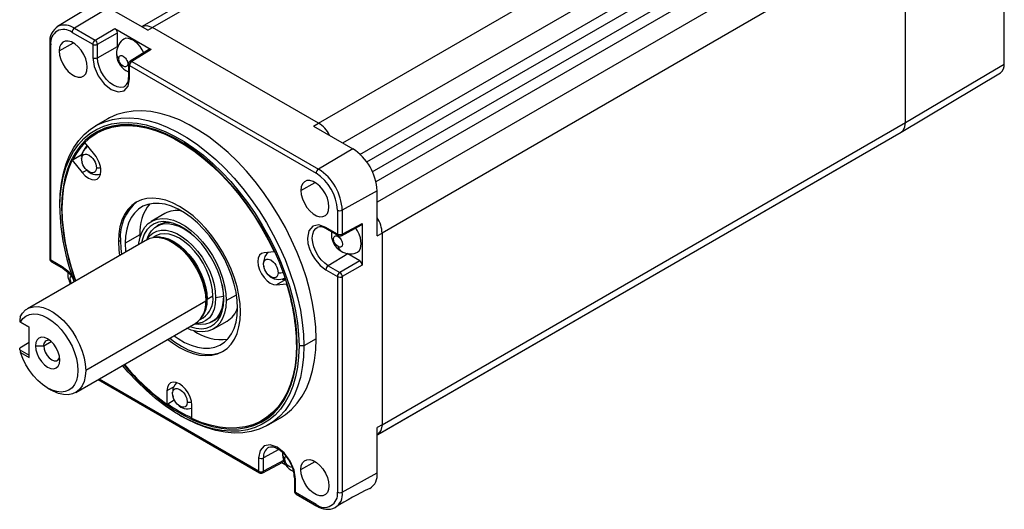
# Model space of a CAD drawing. Header units: millimetres. Extents: x 0 to 1118, y 0 to 864.
# Tile 4 of 6: x 745 to 887, y 448 to 519. Entities that reach past the tile are written whole.
import ezdxf

# ---------------------------------------------------------------- set-up
doc = ezdxf.new("R2010")
doc.units = ezdxf.units.MM
doc.header["$LTSCALE"] = 4

msp = doc.modelspace()

# ---------------------------------------------------------------- linework, layer by layer
for p, q in [((788.031, 504.05), (863.838, 547.807)), ((791.559, 501.183), (865.958, 544.133)), ((794.013, 499.525), (865.958, 541.061)), ((866.4, 539.62), (794.999, 498.401)), ((795.822, 496.983), (867.214, 538.21)), ((868.241, 537.1), (796.32, 495.577)), ((870.902, 535.564), (796.507, 492.61)), ((887.358, 512.607), (887.34, 535.997)), ((873.028, 531.896), (797.227, 488.115)), ((873.029, 518.015), (873.028, 531.896)), ((780.787, 528.636), (762.493, 518.075)), ((780.813, 527.626), (764, 517.923)), ((755.107, 520.999), (750.213, 518.032)), ((757.629, 520.77), (752.673, 517.809)), ((763.287, 517.504), (757.629, 520.77)), ((752.673, 517.809), (755.664, 516.082)), ((755.664, 516.082), (758.548, 517.747)), ((758.548, 517.747), (763.781, 514.727)), ((762.505, 518.068), (762.408, 518.011)), ((763.287, 517.504), (764, 517.923)), ((788.031, 504.05), (764, 517.923)), ((873.029, 504.134), (873.029, 518.015)), ((752.326, 517.2), (755.317, 515.474)), ((756.018, 515.47), (758.902, 517.135)), ((758.902, 515.145), (758.902, 517.135)), ((749.096, 515.624), (749.096, 484.408)), ((749.242, 484.204), (749.242, 515.42)), ((750.466, 514.508), (752.539, 515.664)), ((755.317, 515.474), (755.317, 513.541)), ((756.018, 513.537), (756.018, 515.47)), ((756.018, 513.537), (758.902, 515.145)), ((758.905, 515.004), (758.902, 515.145)), ((763.537, 514.755), (760.739, 513.025)), ((763.781, 514.727), (760.996, 513.005)), ((760.498, 512.619), (760.387, 512.655)), ((760.502, 512.6), (760.502, 510.667)), ((760.648, 510.463), (760.648, 512.396)), ((760.648, 512.396), (787.681, 496.79)), ((760.996, 513.005), (788.028, 497.399)), ((885.935, 511.765), (887.358, 512.607)), ((872.431, 502.771), (886.8, 511.355)), ((873.04, 504.128), (885.935, 511.765)), ((757.504, 504.673), (755.737, 503.652)), ((787.326, 503.626), (788.031, 504.05)), ((787.326, 503.626), (792.984, 500.36)), ((797.227, 460.372), (873.029, 504.134)), ((755.989, 502.643), (755.883, 502.582)), ((796.605, 458.99), (872.407, 502.75)), ((872.403, 502.757), (872.708, 503.014)), ((755.617, 499.458), (754.17, 501.259)), ((753.639, 499.428), (752.473, 498.755)), ((753.762, 499.276), (753.639, 499.428)), ((792.984, 500.36), (788.028, 497.399)), ((752.473, 498.755), (752.367, 498.693)), ((752.367, 498.693), (753.814, 496.892)), ((753.768, 498.56), (753.787, 498.382)), ((796.507, 458.932), (865.336, 498.666)), ((753.814, 496.892), (754.449, 497.259)), ((785.466, 494.303), (787.539, 495.459)), ((796.507, 494.258), (791.465, 491.446)), ((796.507, 487.724), (796.507, 494.258)), ((750.558, 491.798), (750.558, 492.206)), ((750.805, 491.655), (750.911, 491.655)), ((765.786, 490.979), (763.807, 489.836)), ((790.764, 491.45), (790.764, 487.996)), ((791.465, 491.446), (791.465, 487.992)), ((764.908, 489.317), (764.589, 489.133)), ((791.354, 487.76), (794.252, 489.317)), ((791.465, 487.992), (794.349, 489.543)), ((794.349, 489.543), (794.349, 483.501)), ((762.154, 487.879), (760.033, 486.654)), ((762.154, 487.879), (762.161, 487.499)), ((790.764, 487.996), (789.09, 488.962)), ((789.194, 488.733), (790.868, 487.767)), ((796.507, 487.724), (797.227, 488.115)), ((797.227, 488.115), (797.227, 460.372)), ((763.251, 487.206), (745.856, 477.164)), ((759.043, 486.899), (759.326, 487.063)), ((763.305, 487.587), (763.117, 487.129)), ((764.457, 487.729), (764.047, 487.492)), ((764.698, 487.539), (764.463, 487.533)), ((790.858, 487.64), (790.882, 487.754)), ((781.594, 485.427), (780.146, 485.298)), ((781.594, 485.427), (781.67, 485.471)), ((792.272, 485.108), (789.437, 483.415)), ((792.272, 485.108), (792.158, 485.177)), ((793.996, 484.113), (792.272, 485.108)), ((750.916, 483.237), (749.242, 484.204)), ((749.346, 483.975), (751.02, 483.008)), ((793.996, 484.113), (791.111, 482.448)), ((794.349, 483.501), (791.465, 481.836)), ((780.1, 483.359), (780.119, 483.181)), ((789.09, 482.806), (790.764, 481.839)), ((789.437, 483.415), (791.111, 482.448)), ((752.021, 481.014), (752.021, 480.723)), ((783.222, 481.385), (781.95, 480.65)), ((781.95, 480.65), (783.397, 480.78)), ((783.294, 481.392), (783.222, 481.385)), ((783.397, 480.78), (783.478, 480.826)), ((790.764, 481.839), (790.764, 450.623)), ((791.465, 481.836), (791.465, 450.619)), ((774.67, 478.368), (776.136, 479.214)), ((771.7, 478.286), (754.305, 468.244)), ((771.814, 478.448), (771.7, 478.286)), ((771.814, 478.448), (771.814, 478.453)), ((772.726, 479.001), (771.902, 478.525)), ((771.902, 478.525), (771.902, 478.53)), ((774.246, 478.939), (773.131, 478.767)), ((744.811, 475.99), (744.745, 475.574)), ((744.745, 475.574), (744.764, 475.3)), ((744.764, 475.3), (744.842, 475.255)), ((744.764, 475.3), (746.102, 474.529)), ((746.101, 474.529), (744.842, 475.255)), ((752.855, 465.04), (770.25, 475.081)), ((770.117, 475.004), (770.607, 474.938)), ((770.896, 475.627), (771.307, 475.864)), ((771.14, 475.968), (771.262, 476.169)), ((772.589, 475.277), (772.907, 475.46)), ((772.806, 474.247), (774.786, 475.39)), ((746.105, 470.118), (746.101, 474.529)), ((746.103, 472.272), (744.748, 471.49)), ((748.224, 471.796), (749.312, 472.424)), ((787.681, 472.816), (785.913, 471.796)), ((744.767, 471.215), (744.748, 471.49)), ((744.767, 471.215), (744.845, 470.844)), ((744.767, 471.215), (746.105, 470.445)), ((744.845, 470.844), (746.105, 470.118)), ((747.022, 471.796), (748.224, 471.796)), ((784.958, 472.061), (784.853, 472)), ((785.913, 471.796), (785.206, 471.796)), ((756.093, 466.909), (779.462, 453.418)), ((779.358, 453.647), (756.24, 466.993)), ((748.789, 465.713), (749.355, 465.387)), ((767.066, 465.852), (766.079, 465.282)), ((766.079, 465.282), (766.079, 463.352)), ((766.185, 463.413), (767.144, 463.967)), ((766.934, 464.626), (766.953, 464.448)), ((766.079, 463.352), (766.185, 463.413)), ((769.685, 461.27), (769.685, 463.2)), ((767.879, 461.793), (768.233, 461.589)), ((779.881, 461.012), (779.987, 461.073)), ((780.734, 460.35), (782.502, 461.37)), ((797.227, 460.372), (796.507, 459.964)), ((796.507, 453.43), (796.507, 459.964)), ((796.507, 458.949), (796.605, 459.005)), ((782.258, 456.803), (780.059, 455.577)), ((779.358, 455.58), (779.358, 453.647)), ((779.949, 453.411), (782.846, 454.969)), ((780.059, 453.643), (780.059, 455.577)), ((782.943, 455.194), (780.059, 453.643)), ((782.823, 456.365), (782.803, 456.167)), ((782.943, 455.194), (782.943, 455.296)), ((785.466, 453.887), (787.539, 455.042)), ((782.733, 454.908), (783.309, 454.575)), ((784.543, 452.707), (784.543, 450.773)), ((784.69, 450.569), (784.69, 452.502)), ((791.465, 450.619), (796.507, 453.43)), ((787.681, 448.843), (784.69, 450.569)), ((784.793, 450.34), (787.785, 448.614))]:
    msp.add_line(p, q)
at = {"flags": 128}
for points in [[(750.306, 518.084), (750.243, 518.05), (750.213, 518.032)], [(762.501, 518.078), (763.185, 518.209), (764, 517.923)], [(762.731, 514.257), (762.503, 514.694), (762.196, 515.147), (761.847, 515.547), (761.164, 516.084), (760.482, 516.335), (760.133, 516.338), (759.826, 516.24), (759.633, 516.092)], [(754.54, 512.156), (754.481, 512.753), (754.307, 513.384), (754.028, 514.012), (753.66, 514.6), (753.226, 515.115), (752.749, 515.526), (752.258, 515.809), (751.781, 515.949), (751.346, 515.936), (750.978, 515.773), (750.699, 515.467), (750.525, 515.037), (750.466, 514.508)], [(750.466, 514.508), (750.525, 513.911), (750.699, 513.28), (750.978, 512.653), (751.346, 512.064), (751.781, 511.55), (752.258, 511.139), (752.749, 510.855), (753.226, 510.716), (753.66, 510.728), (754.028, 510.892), (754.307, 511.198), (754.481, 511.628), (754.54, 512.156)], [(755.317, 513.541), (755.52, 512.245), (756.097, 510.913), (756.962, 509.747), (757.982, 508.923), (759.003, 508.569), (759.867, 508.737), (760.445, 509.402), (760.648, 510.463)], [(759.979, 509.378), (759.771, 509.282), (759.333, 509.217), (758.844, 509.302), (758.33, 509.532), (757.815, 509.896), (757.327, 510.376), (756.888, 510.947), (756.522, 511.581), (756.247, 512.246), (756.076, 512.909), (756.018, 513.537)], [(759.114, 513.39), (759.163, 513.645), (759.226, 513.742), (759.312, 513.808), (759.412, 513.84), (759.527, 513.839), (759.75, 513.757), (759.974, 513.581), (760.088, 513.451), (760.188, 513.302), (760.274, 513.137), (760.337, 512.967), (760.387, 512.655)], [(763.781, 514.727), (763.645, 514.774), (763.531, 514.751), (763.527, 514.748)], [(760.387, 512.655), (760.337, 512.4), (760.274, 512.302), (760.188, 512.236), (760.088, 512.204), (759.974, 512.205), (759.75, 512.287), (759.527, 512.463), (759.413, 512.594), (759.312, 512.742), (759.226, 512.907), (759.163, 513.078), (759.114, 513.39)], [(760.648, 512.396), (760.541, 512.488), (760.502, 512.598)], [(787.681, 472.816), (787.624, 474.492), (787.452, 476.223), (787.167, 477.998), (786.771, 479.806), (786.266, 481.634), (785.656, 483.472), (784.944, 485.307), (784.136, 487.126), (783.235, 488.92), (782.249, 490.674), (781.183, 492.38), (780.045, 494.024), (778.842, 495.598), (777.582, 497.089), (776.272, 498.49), (774.921, 499.79), (773.539, 500.981), (772.134, 502.056), (770.715, 503.008), (769.291, 503.829), (767.872, 504.516), (766.467, 505.064), (765.085, 505.468), (763.735, 505.727), (762.425, 505.839), (761.164, 505.803), (759.961, 505.619), (758.823, 505.288), (757.758, 504.813), (757.504, 504.673)], [(750.558, 492.206), (750.615, 493.816), (750.787, 495.348), (751.072, 496.795), (751.468, 498.145), (751.972, 499.391), (752.583, 500.524), (753.295, 501.537), (754.103, 502.423), (755.004, 503.176), (755.99, 503.793), (757.055, 504.268), (758.193, 504.598), (759.397, 504.782), (760.657, 504.818), (761.967, 504.707), (763.317, 504.448), (764.7, 504.043), (766.105, 503.496), (767.524, 502.809), (768.947, 501.987), (770.366, 501.036), (771.771, 499.961), (773.154, 498.769), (774.504, 497.469), (775.814, 496.069), (777.074, 494.577), (778.278, 493.004), (779.416, 491.359), (780.481, 489.654), (781.467, 487.899), (782.368, 486.106), (783.176, 484.286), (783.888, 482.451), (784.499, 480.614), (785.003, 478.785), (785.399, 476.978), (785.684, 475.203), (785.856, 473.472), (785.913, 471.796)], [(750.558, 491.798), (750.614, 493.375), (750.782, 494.877), (751.061, 496.295), (751.449, 497.618), (751.944, 498.839), (752.542, 499.949), (753.24, 500.942), (754.032, 501.81), (754.915, 502.549), (755.881, 503.153), (756.925, 503.618), (758.041, 503.942), (759.22, 504.122), (760.455, 504.158), (761.739, 504.048), (763.062, 503.795), (764.417, 503.398), (765.794, 502.862), (767.184, 502.189), (768.58, 501.383), (769.97, 500.451), (771.347, 499.397), (772.702, 498.23), (774.025, 496.956), (775.309, 495.583), (776.544, 494.121), (777.723, 492.58), (778.838, 490.968), (779.883, 489.297), (780.849, 487.577), (781.732, 485.82), (782.524, 484.036), (783.222, 482.238), (783.82, 480.438), (784.314, 478.646), (784.703, 476.874), (784.982, 475.134), (785.15, 473.438), (785.206, 471.796)], [(784.959, 471.939), (784.903, 473.557), (784.737, 475.23), (784.462, 476.944), (784.08, 478.691), (783.592, 480.457), (783.003, 482.232), (782.315, 484.004), (781.534, 485.762), (780.664, 487.494), (779.711, 489.19), (778.682, 490.837), (777.583, 492.426), (776.42, 493.945), (775.203, 495.386), (773.937, 496.739), (772.633, 497.995), (771.298, 499.146), (769.94, 500.184), (768.57, 501.103), (767.194, 501.897), (765.824, 502.561), (764.466, 503.09), (763.131, 503.48), (761.826, 503.731), (760.561, 503.839), (759.344, 503.803), (758.181, 503.626), (757.082, 503.306), (756.053, 502.848), (755.1, 502.252), (754.23, 501.524), (753.449, 500.668), (752.761, 499.69), (752.172, 498.596), (751.684, 497.392), (751.302, 496.088), (751.026, 494.691), (750.861, 493.21), (750.805, 491.655)], [(754.17, 501.259), (755.033, 502.016), (755.981, 502.638), (757.01, 503.121), (758.111, 503.46), (759.277, 503.655), (760.502, 503.704), (761.775, 503.606), (763.089, 503.363), (764.435, 502.975), (765.805, 502.446), (767.188, 501.778), (768.576, 500.977), (769.959, 500.047), (771.328, 498.996), (772.675, 497.829), (773.989, 496.555), (775.262, 495.183), (776.486, 493.721), (777.653, 492.179), (778.754, 490.568), (779.782, 488.898), (780.731, 487.181), (781.594, 485.427)], [(767.991, 501.453), (767.294, 501.839), (765.911, 502.507), (764.542, 503.036), (763.195, 503.424), (761.881, 503.668), (760.608, 503.765), (759.384, 503.717), (758.217, 503.522), (757.116, 503.182), (756.088, 502.699), (755.989, 502.643)], [(872.708, 503.014), (872.948, 503.502), (873.029, 504.134)], [(753.726, 498.828), (753.805, 499.246), (753.908, 499.41), (754.048, 499.522), (754.216, 499.578), (754.407, 499.579), (754.787, 499.441), (755.166, 499.141), (755.357, 498.92), (755.525, 498.669), (755.665, 498.395), (755.768, 498.113), (755.847, 497.604)], [(752.903, 481.232), (752.85, 481.378), (752.257, 483.169), (751.768, 484.952), (751.387, 486.713), (751.116, 488.441), (750.957, 490.125), (750.912, 491.753), (750.98, 493.314), (751.161, 494.799), (751.454, 496.196), (751.857, 497.497), (752.367, 498.693)], [(753.726, 498.828), (753.713, 498.968), (753.716, 499.024)], [(755.847, 497.604), (755.768, 497.186), (755.666, 497.023), (755.525, 496.91), (755.357, 496.854), (755.166, 496.853), (754.787, 496.991), (754.407, 497.291), (754.216, 497.512), (754.048, 497.763), (753.908, 498.037), (753.805, 498.319), (753.726, 498.828)], [(753.814, 496.892), (754.249, 496.433), (754.716, 496.093), (755.183, 495.895), (755.617, 495.852), (755.991, 495.967), (756.277, 496.233), (756.458, 496.631), (756.519, 497.134)], [(789.54, 491.951), (789.481, 492.548), (789.307, 493.179), (789.028, 493.807), (788.66, 494.395), (788.226, 494.91), (787.749, 495.321), (787.258, 495.604), (786.781, 495.744), (786.346, 495.731), (785.978, 495.567), (785.699, 495.262), (785.525, 494.832), (785.466, 494.303)], [(785.466, 494.303), (785.525, 493.706), (785.699, 493.075), (785.978, 492.448), (786.346, 491.859), (786.781, 491.345), (787.258, 490.934), (787.749, 490.65), (788.226, 490.511), (788.66, 490.523), (789.028, 490.687), (789.307, 490.993), (789.481, 491.423), (789.54, 491.951)], [(776.721, 476.694), (776.665, 477.869), (776.499, 479.093), (776.225, 480.352), (775.845, 481.628), (775.366, 482.907), (774.792, 484.171), (774.132, 485.406), (773.393, 486.595), (772.584, 487.724), (771.717, 488.779), (770.801, 489.746), (769.849, 490.612), (768.872, 491.368), (767.882, 492.004), (766.892, 492.511), (765.915, 492.883), (764.963, 493.116), (764.047, 493.207), (763.179, 493.154), (762.371, 492.958), (761.632, 492.622), (760.971, 492.15), (760.398, 491.548), (759.918, 490.823), (759.539, 489.984), (759.265, 489.043), (759.099, 488.01), (759.043, 486.899)], [(776.297, 477.266), (776.242, 478.388), (776.077, 479.558), (775.806, 480.761), (775.432, 481.979), (774.959, 483.198), (774.394, 484.4), (773.745, 485.569), (773.021, 486.689), (772.231, 487.745), (771.386, 488.723), (770.497, 489.61), (769.577, 490.393), (768.638, 491.062), (767.692, 491.607), (766.753, 492.023), (765.833, 492.302), (764.944, 492.442), (764.099, 492.439), (763.309, 492.296), (762.584, 492.012), (761.936, 491.592), (761.371, 491.042), (760.898, 490.369), (760.523, 489.583), (760.252, 488.693), (760.088, 487.713), (760.033, 486.654)], [(761.978, 486.471), (762.002, 486.682), (762.178, 487.562), (762.469, 488.339), (762.869, 488.999), (763.37, 489.529), (763.962, 489.92), (764.636, 490.164), (765.378, 490.257), (766.175, 490.197), (767.011, 489.984), (767.872, 489.624), (768.74, 489.123), (769.601, 488.489), (770.437, 487.736), (771.234, 486.877), (771.976, 485.927), (772.65, 484.905), (773.243, 483.83), (773.744, 482.721), (774.143, 481.6), (774.434, 480.487), (774.611, 479.403), (774.67, 478.368)], [(774.31, 478.576), (774.254, 479.552), (774.087, 480.575), (773.813, 481.625), (773.436, 482.683), (772.963, 483.729), (772.404, 484.743), (771.769, 485.707), (771.068, 486.603), (770.317, 487.414), (769.528, 488.125), (768.716, 488.722), (767.896, 489.195), (767.085, 489.535), (766.296, 489.735), (765.544, 489.792), (764.844, 489.705), (764.208, 489.474), (763.649, 489.106), (763.176, 488.605), (762.799, 487.983), (762.525, 487.25), (762.404, 486.717)], [(763.305, 487.587), (763.443, 487.889), (763.83, 488.484), (764.314, 488.951), (764.885, 489.28), (765.531, 489.466), (766.239, 489.504), (766.995, 489.393), (767.784, 489.136), (768.589, 488.737), (769.394, 488.206), (769.976, 487.737)], [(789.09, 488.962), (788.07, 489.317), (787.205, 489.149), (786.627, 488.484), (786.424, 487.423), (786.504, 486.632), (786.72, 485.842), (787.039, 485.103), (787.425, 484.442), (788.278, 483.421), (789.09, 482.806)], [(794.24, 489.313), (794.245, 489.314), (794.322, 489.402), (794.349, 489.543)], [(763.148, 487.146), (763.153, 487.156), (763.545, 487.715), (764.034, 488.14), (764.609, 488.425), (765.258, 488.561), (765.964, 488.546), (766.714, 488.38), (767.49, 488.067), (768.274, 487.614), (769.05, 487.032), (769.799, 486.332), (770.506, 485.531), (771.154, 484.646), (771.729, 483.698), (772.219, 482.708), (772.611, 481.697), (772.897, 480.688), (773.072, 479.704), (773.131, 478.767)], [(772.726, 479.001), (772.666, 479.91), (772.489, 480.866), (772.198, 481.845), (771.801, 482.822), (771.307, 483.775), (770.729, 484.678), (770.081, 485.511), (769.379, 486.252), (768.64, 486.884), (767.882, 487.39), (767.124, 487.759), (766.385, 487.98), (765.683, 488.05), (765.035, 487.966), (764.457, 487.729)], [(789.437, 483.415), (788.923, 483.779), (788.434, 484.258), (787.996, 484.829), (787.63, 485.463), (787.354, 486.129), (787.183, 486.792), (787.125, 487.419), (787.183, 487.98), (787.354, 488.446), (787.63, 488.793), (787.835, 488.935)], [(790.764, 487.996), (790.79, 487.857), (790.865, 487.768)], [(793.457, 485.268), (793.682, 485.361), (793.921, 485.578), (794.093, 485.882), (794.217, 486.598), (794.093, 487.458), (793.921, 487.96), (793.682, 488.453), (793.417, 488.869)], [(759.043, 486.899), (759.099, 485.725), (759.204, 484.87)], [(759.326, 487.063), (759.382, 485.888), (759.487, 485.033)], [(760.033, 486.654), (760.088, 485.533), (760.103, 485.389)], [(763.251, 487.206), (763.664, 487.394), (764.276, 487.522), (764.942, 487.508), (765.649, 487.352), (766.381, 487.057), (767.12, 486.63), (767.852, 486.08), (768.559, 485.42), (769.225, 484.665), (769.837, 483.831), (770.379, 482.937), (770.84, 482.003), (771.21, 481.049), (771.48, 480.098), (771.645, 479.17), (771.7, 478.286)], [(764.395, 487.531), (764.858, 487.574), (765.56, 487.505), (766.298, 487.284), (767.056, 486.916), (767.813, 486.41), (768.552, 485.779), (769.255, 485.038), (769.903, 484.206), (770.481, 483.303), (770.975, 482.351), (771.372, 481.374), (771.663, 480.395), (771.841, 479.439), (771.902, 478.53)], [(765.071, 487.525), (764.737, 487.54), (764.698, 487.539)], [(771.814, 478.453), (771.753, 479.367), (771.574, 480.327), (771.282, 481.31), (770.882, 482.292), (770.386, 483.248), (769.805, 484.156), (769.154, 484.992), (768.449, 485.736), (767.706, 486.37), (766.945, 486.878), (766.184, 487.248), (765.442, 487.47), (765.071, 487.525)], [(790.858, 486.17), (790.612, 486.368), (790.497, 486.508), (790.396, 486.665), (790.318, 486.826), (790.262, 486.991), (790.221, 487.272), (790.262, 487.507), (790.318, 487.606), (790.396, 487.677), (790.496, 487.718), (790.612, 487.724), (790.858, 487.64)], [(790.858, 487.64), (791.103, 487.441), (791.219, 487.301), (791.319, 487.144), (791.397, 486.983), (791.454, 486.819), (791.494, 486.537), (791.454, 486.303), (791.398, 486.203), (791.319, 486.132), (791.219, 486.091), (791.103, 486.085), (790.858, 486.17)], [(780.146, 485.298), (779.773, 485.182), (779.486, 484.917), (779.306, 484.518), (779.245, 484.015), (779.306, 483.441), (779.486, 482.834), (779.773, 482.238), (780.146, 481.691), (780.581, 481.232), (781.048, 480.892), (781.515, 480.693), (781.95, 480.65)], [(780.561, 485.177), (780.579, 485.253), (780.605, 485.339)], [(749.097, 484.408), (749.096, 484.405), (749.135, 484.296), (749.242, 484.204)], [(749.242, 484.204), (749.269, 484.064), (749.344, 483.976), (749.346, 483.975)], [(780.058, 483.627), (780.045, 483.766), (780.048, 483.823)], [(780.058, 483.627), (780.137, 484.045), (780.24, 484.208), (780.38, 484.321), (780.548, 484.377), (780.739, 484.378), (781.119, 484.24), (781.498, 483.94), (781.689, 483.719), (781.857, 483.468), (781.997, 483.194), (782.1, 482.912), (782.179, 482.403)], [(782.179, 482.403), (782.1, 481.984), (781.998, 481.821), (781.857, 481.709), (781.689, 481.653), (781.498, 481.652), (781.119, 481.79), (780.739, 482.09), (780.548, 482.311), (780.38, 482.562), (780.24, 482.836), (780.137, 483.118), (780.058, 483.627)], [(752.431, 481.746), (751.937, 482.414), (750.916, 483.237)], [(751.019, 483.009), (751.944, 482.262), (752.544, 481.452)], [(752.269, 480.867), (752.223, 480.94), (752.145, 481.101), (752.088, 481.265), (752.048, 481.547), (752.088, 481.781), (752.145, 481.881), (752.194, 481.925)], [(774.073, 480.64), (774.188, 479.902), (774.246, 478.939)], [(783.222, 481.385), (782.787, 481.428), (782.769, 481.433)], [(774.67, 478.368), (774.611, 477.401), (774.434, 476.521), (774.143, 475.744), (773.744, 475.084), (773.243, 474.554), (772.65, 474.163), (771.976, 473.919), (771.234, 473.827), (770.437, 473.887), (769.601, 474.099), (768.977, 474.346)], [(769.403, 474.592), (769.528, 474.549), (770.317, 474.348), (771.068, 474.291), (771.769, 474.379), (772.404, 474.609), (772.963, 474.978), (773.436, 475.478), (773.813, 476.101), (774.087, 476.834), (774.254, 477.664), (774.31, 478.576)], [(773.131, 478.767), (773.072, 477.897), (772.897, 477.115), (772.611, 476.437), (772.219, 475.879), (771.729, 475.453), (771.154, 475.169), (770.506, 475.033), (770.147, 475.022)], [(774.246, 478.939), (774.188, 478.043), (774.017, 477.231), (773.735, 476.521), (773.348, 475.926), (772.864, 475.459), (772.293, 475.13), (771.647, 474.944), (770.939, 474.906), (770.607, 474.938)], [(744.811, 475.99), (745.16, 476.557), (745.606, 476.998), (746.138, 477.303), (746.744, 477.465), (747.411, 477.481), (748.122, 477.35), (748.861, 477.075), (749.612, 476.662), (750.357, 476.121), (751.079, 475.465), (751.761, 474.709), (752.388, 473.869), (752.945, 472.965), (753.42, 472.019), (753.8, 471.051), (754.079, 470.085), (754.248, 469.142), (754.305, 468.244)], [(744.842, 475.255), (745.192, 475.745), (745.631, 476.11), (746.15, 476.341), (746.735, 476.434), (747.371, 476.385), (748.043, 476.195), (748.733, 475.87), (749.425, 475.418), (750.101, 474.85), (750.744, 474.18), (751.338, 473.424), (751.868, 472.603), (752.322, 471.736), (752.687, 470.844), (752.955, 469.951), (753.119, 469.079), (753.174, 468.249), (753.12, 467.482), (752.957, 466.798), (752.691, 466.213), (752.327, 465.742), (751.874, 465.397), (751.344, 465.186), (750.75, 465.115), (750.108, 465.186), (749.432, 465.397), (748.741, 465.742), (748.05, 466.213), (747.378, 466.797), (746.742, 467.482), (746.156, 468.249), (745.637, 469.079), (745.196, 469.951), (744.845, 470.844)], [(766.203, 472.745), (766.892, 472.226), (767.882, 471.59), (768.872, 471.083), (769.849, 470.711), (770.801, 470.478), (771.717, 470.387), (772.584, 470.44), (773.393, 470.636), (774.132, 470.972), (774.792, 471.444), (775.366, 472.046), (775.845, 472.771), (776.225, 473.61), (776.499, 474.551), (776.665, 475.584), (776.721, 476.694)], [(767.102, 473.264), (767.692, 472.859), (768.638, 472.313), (769.577, 471.897), (770.497, 471.618), (771.386, 471.479), (772.231, 471.481), (773.021, 471.625), (773.745, 471.908), (774.394, 472.328), (774.959, 472.878), (775.432, 473.551), (775.806, 474.337), (776.077, 475.227), (776.242, 476.207), (776.297, 477.266)], [(771.262, 476.169), (771.284, 476.204), (771.329, 476.284)], [(750.558, 469.755), (750.498, 470.318), (750.321, 470.912), (750.04, 471.497), (749.674, 472.033), (749.248, 472.483), (748.79, 472.817), (748.333, 473.011), (747.906, 473.053), (747.54, 472.94), (747.259, 472.68), (747.083, 472.289), (747.022, 471.796)], [(766.486, 472.908), (767.175, 472.389), (768.165, 471.753), (769.154, 471.246), (770.132, 470.874), (771.084, 470.641), (772, 470.55), (772.867, 470.603), (773.676, 470.799), (774.271, 471.056)], [(782.502, 461.37), (783.235, 461.846), (784.136, 462.6), (784.944, 463.486), (785.656, 464.499), (786.266, 465.632), (786.771, 466.877), (787.167, 468.228), (787.452, 469.674), (787.624, 471.207), (787.681, 472.816)], [(747.022, 471.796), (747.083, 471.233), (747.259, 470.638), (747.54, 470.054), (747.906, 469.518), (748.333, 469.068), (748.79, 468.734), (749.248, 468.539), (749.674, 468.497), (750.04, 468.61), (750.321, 468.871), (750.498, 469.261), (750.558, 469.755)], [(748.224, 471.796), (748.281, 471.347), (748.447, 470.875), (748.705, 470.428), (749.031, 470.049), (749.391, 469.775), (749.752, 469.633), (750.077, 469.636), (750.335, 469.786), (750.501, 470.065), (750.526, 470.156)], [(785.206, 471.796), (785.15, 470.219), (784.982, 468.716), (784.703, 467.299), (784.314, 465.976), (783.82, 464.755), (783.222, 463.645), (782.524, 462.652), (781.732, 461.784), (780.849, 461.045), (779.883, 460.441), (778.838, 459.976), (777.723, 459.652), (776.544, 459.471), (775.309, 459.436), (774.025, 459.545), (772.702, 459.799), (771.347, 460.195), (769.97, 460.732), (768.58, 461.405), (767.184, 462.211), (765.794, 463.143), (764.417, 464.196), (763.062, 465.364), (761.739, 466.638), (760.455, 468.01), (759.641, 468.957)], [(759.824, 469.062), (760.561, 468.207), (761.826, 466.855), (763.131, 465.599), (764.466, 464.448), (765.824, 463.409), (767.194, 462.49), (768.57, 461.696), (769.94, 461.033), (771.298, 460.504), (772.633, 460.113), (773.937, 459.863), (775.203, 459.755), (776.42, 459.79), (777.583, 459.968), (778.682, 460.287), (779.711, 460.746), (780.664, 461.342), (781.534, 462.07), (782.315, 462.925), (783.003, 463.904), (783.592, 464.998), (784.08, 466.202), (784.462, 467.506), (784.737, 468.903), (784.903, 470.384), (784.959, 471.939)], [(785.913, 471.796), (785.856, 470.186), (785.684, 468.653), (785.399, 467.207), (785.003, 465.857), (784.499, 464.611), (783.888, 463.478), (783.176, 462.465), (782.368, 461.579), (781.467, 460.826), (780.481, 460.209), (779.416, 459.734), (778.278, 459.404), (777.074, 459.22), (775.814, 459.184), (774.504, 459.295), (773.154, 459.554), (771.771, 459.959), (770.366, 460.506), (768.947, 461.193), (768.233, 461.589)], [(784.853, 472), (784.796, 470.44), (784.628, 468.955), (784.35, 467.555), (783.962, 466.249), (783.468, 465.046), (782.871, 463.954), (782.174, 462.98), (781.384, 462.13), (780.503, 461.41), (779.54, 460.826), (778.499, 460.38), (777.388, 460.075), (776.214, 459.914), (774.985, 459.899), (773.709, 460.027), (772.395, 460.3), (771.05, 460.715), (769.685, 461.27)], [(779.987, 461.073), (780.609, 461.472), (781.49, 462.191), (782.28, 463.041), (782.977, 464.015), (783.574, 465.107), (784.068, 466.31), (784.456, 467.616), (784.734, 469.016), (784.902, 470.501), (784.959, 472.061)], [(754.305, 468.244), (754.249, 467.413), (754.079, 466.666), (753.801, 466.022), (753.421, 465.494), (752.947, 465.095), (752.39, 464.835), (751.764, 464.718), (751.083, 464.748), (750.361, 464.925), (749.617, 465.243), (749.355, 465.387)], [(769.685, 463.2), (769.624, 463.775), (769.443, 464.381), (769.157, 464.978), (768.784, 465.524), (768.349, 465.983), (767.882, 466.323), (767.415, 466.522), (766.98, 466.565), (766.607, 466.45), (766.32, 466.184), (766.14, 465.786), (766.079, 465.282)], [(767.4, 466.47), (767.413, 466.52), (767.414, 466.522)], [(766.892, 464.894), (766.879, 465.034), (766.882, 465.09)], [(766.892, 464.894), (766.971, 465.312), (767.074, 465.476), (767.214, 465.588), (767.382, 465.644), (767.573, 465.645), (767.953, 465.507), (768.332, 465.207), (768.523, 464.986), (768.691, 464.735), (768.831, 464.461), (768.934, 464.179), (769.013, 463.67)], [(769.013, 463.67), (768.934, 463.252), (768.832, 463.089), (768.691, 462.976), (768.523, 462.92), (768.332, 462.919), (767.953, 463.057), (767.573, 463.357), (767.382, 463.578), (767.214, 463.829), (767.074, 464.103), (766.971, 464.385), (766.892, 464.894)], [(769.575, 462.698), (769.606, 462.681), (769.685, 462.638)], [(797.227, 460.372), (797.067, 459.524), (796.611, 458.996)], [(784.69, 452.502), (784.487, 453.798), (783.909, 455.13), (783.044, 456.296), (782.024, 457.12), (781.004, 457.474), (780.139, 457.306), (779.561, 456.641), (779.358, 455.58)], [(780.756, 457.074), (780.819, 457.116), (781.095, 457.183), (781.392, 457.17), (781.727, 457.08), (782.087, 456.914), (782.453, 456.677), (782.799, 456.389), (783.116, 456.069), (783.348, 455.794), (783.596, 455.456), (783.83, 455.084)], [(782.835, 454.964), (782.84, 454.965), (782.916, 455.053), (782.943, 455.194)], [(783.155, 455.429), (783.205, 455.684), (783.268, 455.781), (783.323, 455.824)], [(784.219, 454.272), (784.13, 454.244), (784.015, 454.245), (783.792, 454.327), (783.568, 454.503), (783.454, 454.633), (783.354, 454.782), (783.268, 454.947), (783.205, 455.117), (783.155, 455.429)], [(785.466, 453.887), (785.525, 454.415), (785.699, 454.845), (785.978, 455.151), (786.346, 455.315), (786.781, 455.327), (787.258, 455.188), (787.749, 454.904), (788.226, 454.493), (788.66, 453.979), (789.028, 453.39), (789.307, 452.762), (789.481, 452.132), (789.54, 451.535)], [(779.46, 453.419), (779.385, 453.508), (779.358, 453.647)], [(789.54, 451.535), (789.481, 451.006), (789.307, 450.576), (789.028, 450.27), (788.66, 450.107), (788.226, 450.094), (787.749, 450.234), (787.258, 450.517), (786.781, 450.928), (786.346, 451.443), (785.978, 452.031), (785.699, 452.659), (785.525, 453.289), (785.466, 453.887)], [(784.544, 450.773), (784.543, 450.771), (784.582, 450.662), (784.69, 450.569)], [(784.69, 450.569), (784.716, 450.43), (784.791, 450.342), (784.794, 450.341)]]:
    msp.add_lwpolyline(points, dxfattribs=at)
for centre, radius, start, end in [((751.687, 515.864), 2.602, 121.43206, 185.29591), ((751.239, 515.794), 2.473, 54.57032, 112.17924), ((753.095, 517.165), 0.77, 123.22971, 177.34768), ((758.133, 517.1), 0.769, 2.64349, 57.35651), ((751.122, 515.725), 1.904, 50.79671, 189.21404), ((749.342, 515.646), 0.247, 185.1908, 246.23125), ((756.086, 515.438), 0.77, 123.22971, 177.34769), ((755.671, 516.158), 0.77, 242.65648, 296.76622), ((755.261, 515.459), 0.742, 28.85043, 57.13085), ((755.276, 515.433), 0.743, 2.87095, 31.14891), ((761.46, 514.121), 2.699, 132.72395, 179.8489), ((755.671, 514.225), 0.77, 242.65648, 296.76622), ((759.793, 514.167), 1.032, 182.09768, 228.84302), ((761.535, 514.034), 2.745, 182.15943, 247.87392), ((761.013, 512.594), 0.511, 121.4287, 180.13971), ((761.418, 512.36), 0.77, 123.22971, 177.34769), ((760.849, 512.793), 0.258, 55.31076, 114.18995), ((885.975, 512.473), 1.389, 306.42158, 5.56154), ((759.147, 510.473), 1.365, 307.38728, 8.31291), ((760.748, 510.689), 0.247, 185.07867, 246.24147), ((786.132, 500.758), 3.801, 24.1705, 60.0157), ((761.236, 494.516), 9.734, 136.36362, 154.18462), ((762.942, 494.87), 10.359, 144.67454, 153.89745), ((755.643, 499.094), 1.903, 122.53059, 178.0285), ((752.609, 496.954), 3.914, 2.63929, 39.77207), ((788.858, 493.909), 7.657, 2.60548, 57.39452), ((755.911, 498.583), 1.977, 222.98351, 285.08389), ((756.073, 501.035), 3.439, 266.23536, 276.70476), ((788.45, 496.755), 0.77, 123.22971, 177.34768), ((784.07, 491.145), 6.701, 2.60548, 57.39452), ((784.004, 491.107), 7.469, 2.60548, 57.39452), ((765.84, 487.584), 6.535, 128.45857, 184.5796), ((768.632, 488.293), 6.491, 141.18447, 183.65267), ((781.936, 492.339), 31.382, 180.98885, 201.0222), ((782.55, 492.35), 31.752, 181.25443, 200.58317), ((767.474, 487.861), 3.545, 78.26713, 118.43014), ((791.118, 492.134), 0.77, 242.65648, 296.76622), ((766.346, 486.765), 2.93, 86.26145, 119.40424), ((793.429, 488.124), 3.798, 359.86383, 35.84887), ((788.353, 487.706), 1.325, 50.60008, 112.99054), ((789.336, 488.936), 0.247, 173.76303, 234.92479), ((792.738, 487.964), 2.846, 172.86294, 240.14489), ((791.118, 488.68), 0.77, 242.65648, 296.76622), ((791.118, 488.212), 0.511, 239.88494, 298.57778), ((791.208, 487.971), 0.258, 305.82191, 4.69141), ((782.032, 483.855), 1.962, 130.19973, 176.96746), ((791.871, 486.369), 1.032, 191.1535, 238.03815), ((792.664, 487.836), 2.699, 240.15368, 287.27101), ((749.635, 484.43), 0.539, 181.82037, 238.2468), ((793.581, 483.465), 0.769, 2.64349, 57.35651), ((751.168, 483.213), 0.253, 174.50529, 233.50105), ((753.947, 482.118), 2.234, 171.96112, 216.30047), ((782.406, 485.803), 3.408, 266.19294, 278.82823), ((789.86, 482.77), 0.77, 123.22971, 177.34769), ((791.534, 481.804), 0.77, 123.22971, 177.34769), ((790.709, 481.825), 0.742, 28.85043, 57.13085), ((790.723, 481.799), 0.743, 2.87095, 31.14891), ((782.24, 483.435), 2.012, 224.14271, 297.85509), ((755.233, 471.601), 29.622, 0.77147, 18.05078), ((791.118, 482.524), 0.77, 242.65648, 296.76622), ((768.258, 477.913), 3.463, 305.1318, 6.18038), ((767.948, 478.302), 3.96, 322.83099, 3.22125), ((769.385, 478.623), 3.362, 304.86125, 6.45093), ((767.352, 478.31), 4.464, 333.00451, 1.76955), ((772.032, 478.291), 0.272, 118.69257, 143.47968), ((772.032, 478.286), 0.272, 118.69348, 143.49553), ((771.416, 477.982), 2.93, 300.59116, 333.73239), ((772.923, 478.416), 3.553, 301.61058, 341.6814), ((773.933, 479.559), 6.841, 234.48725, 277.92675), ((748.916, 471.917), 0.702, 72.91792, 189.9616), ((785.191, 490.051), 32.835, 219.63093, 234.40405), ((768.676, 465.181), 1.769, 134.54506, 178.55072), ((769.239, 467.101), 3.439, 266.23536, 276.70476), ((779.274, 481.916), 22.665, 234.72379, 244.97022), ((769.061, 464.632), 1.954, 222.95236, 288.61314), ((781.651, 455.757), 1.602, 124.29578, 186.4548), ((779.712, 456.265), 0.77, 242.65648, 296.76622), ((783.797, 456.182), 0.989, 171.28319, 229.56228), ((785.537, 456.075), 2.713, 180.86993, 245.82087), ((779.78, 452.581), 4.76, 1.54546, 31.71269), ((779.712, 454.331), 0.77, 242.65648, 296.76622), ((779.802, 453.622), 0.258, 305.82191, 4.69141), ((779.712, 453.863), 0.511, 239.88494, 298.57778), ((784.789, 452.728), 0.246, 184.24787, 246.31661), ((794.313, 453.056), 2.226, 300.49303, 9.68446), ((785.082, 450.796), 0.539, 181.82037, 238.24679), ((812.417, 414.497), 40.385, 114.85688, 122.82581), ((788.885, 450.318), 1.904, 230.79671, 9.21404), ((789.325, 450.254), 2.171, 300.32499, 9.67906), ((791.118, 451.307), 0.77, 242.65648, 296.76622), ((787.933, 448.818), 0.253, 174.51926, 233.34108), ((789.305, 450.764), 2.628, 234.67297, 295.07824)]:
    msp.add_arc(centre, radius, start, end)

doc.saveas('drawing.dxf')
